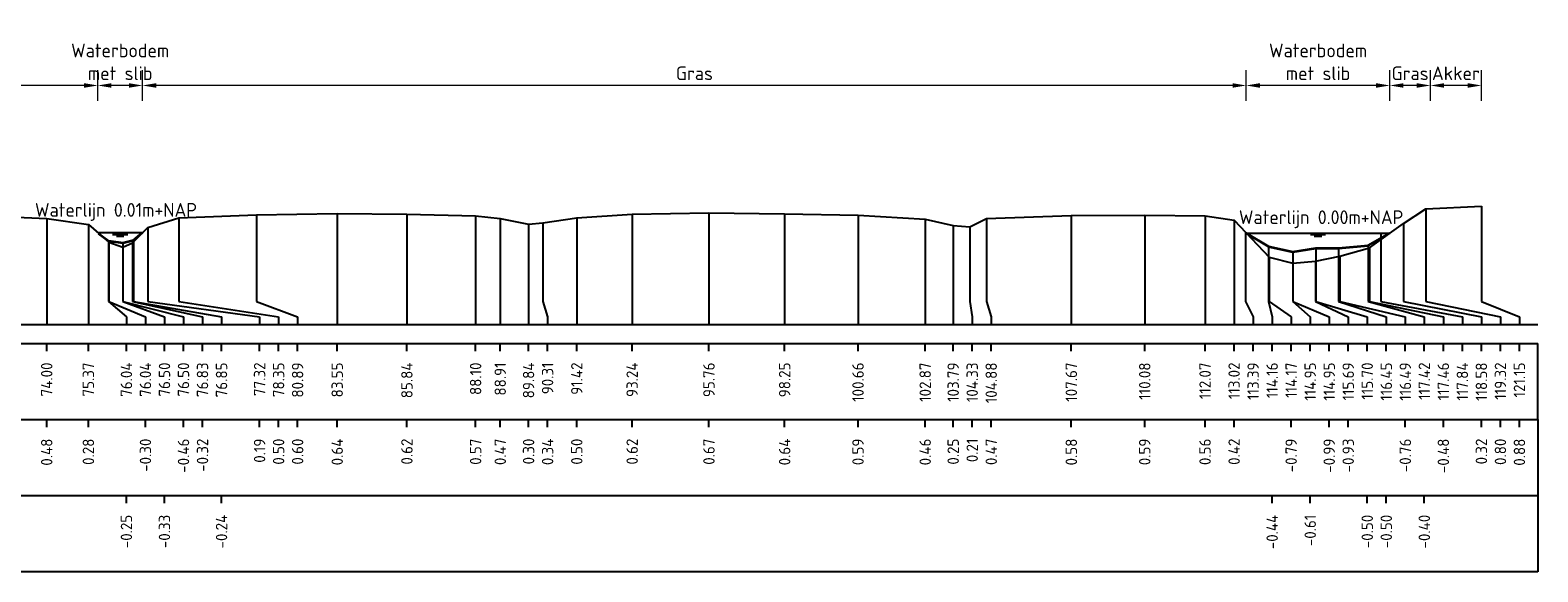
# Model space of a CAD drawing. Header units: metres. Extents: x 132725 to 140175, y 414354 to 417094.
# Tile 15 of 61: x 139924 to 139973, y 416298 to 416315. Entities that reach past the tile are written whole.
import ezdxf
from ezdxf.enums import TextEntityAlignment as Align

# ---------------------------------------------------------------- set-up
doc = ezdxf.new("R2010")
doc.units = ezdxf.units.M
doc.header["$PDMODE"] = 35
doc.header["$PDSIZE"] = 0.075
doc.layers.get('Defpoints').update_dxf_attribs({"true_color": 0x806000})
for name, color, linetype, lineweight in [('B-ME-GW-MAAIVELD-GD', 8, 'GW-MAAIVELD', 25), ('X-ME-AL-PROFIEL_BOVENKANT SLIB-GD', 42, 'Continuous', 35), ('X-XX-AL-DETAIL1-M', 7, 'Continuous', 18), ('X-XX-AL-NAP-T18', 7, 'Continuous', 18)]:
    doc.layers.add(name, color=color, linetype=linetype, lineweight=lineweight)
doc.layers.add('X-ME-AL-PROFIEL_WATERLIJN-GD', color=150, linetype='Continuous')
doc.layers.add('X-ME-AL-PROFIELRASTER-S', color=7, linetype='Continuous')
doc.styles.add('NLCS-ISO-ANNOTATIEF-T18', font='NLCS-ISO.ttf', dxfattribs={"height": 1.8})
doc.styles.add('NLCS-ISO-ANNOTATIVE-T18', font='NLCS-ISO.ttf', dxfattribs={"height": 1.8})
doc.linetypes.add('GW-MAAIVELD', pattern='A,12,[40,NLCS.SHX,S=1,R=0,X=0,Y=-0.5],12', length=24)
doc.dimstyles.new('NLCS-ANNOTATIEF-T18-PIJL_L2_H0', dxfattribs={"dimtxt": 2.5, "dimasz": 1.8, "dimexe": 2, "dimexo": 2, "dimgap": 0.7, "dimtad": 1, "dimzin": 0, "dimdsep": 46, "dimtxsty": 'NLCS-ISO-ANNOTATIEF-T18', "dimcen": 0, "dimdle": 2, "dimclrd": 256, "dimclre": 256, "dimclrt": 10, "dimaunit": 2, "dimadec": 0, "dimazin": 0, "dimtfac": 1, "dimtdec": 3, "dimtofl": 0, "dimtmove": 0, "dimatfit": 3, "dimfxl": 2, "dimfxlon": 1, "dimtfillclr": 256, "dimtolj": 1, "dimtzin": 0, "dimlwd": -1, "dimlwe": -1, "dimarcsym": 0})

# ---------------------------------------------------------------- blocks, each defined once
blk = doc.blocks.new('SAL-PROFIELRASTER_BALK_EIND1-SOD')
at = {"color": 0, "linetype": 'ByBlock', "lineweight": -2}
blk.add_line((1, -12.5), (1, -2.5), dxfattribs=at)
at = {"color": 0, "linetype": 'ByBlock', "lineweight": -2, "flags": 128}
for points in [[(0, 0), (1, 0)], [(0, -2.5), (1, -2.5)], [(0, -12.5), (1, -12.5)]]:
    blk.add_lwpolyline(points, dxfattribs=at)
blk = doc.blocks.new('SAL-PROFIELRASTER_BALK_EIND2-SOD')
at = {"color": 0, "linetype": 'ByBlock', "lineweight": -2}
for p, q in [((1, -2.5), (1, -12.5)), ((1, -12.5), (0, -12.5))]:
    blk.add_line(p, q, dxfattribs=at)
blk = doc.blocks.new('SAL-PROFIELRASTER_BALK_DATA-SOD')
at = {"color": 0, "linetype": 'ByBlock', "lineweight": -2}
blk.add_lwpolyline([(0, -3.5), (0, -2.5)], dxfattribs=at)
at = {"color": 0, "linetype": 'ByBlock', "lineweight": -2, "style": 'NLCS-ISO-ANNOTATIVE-T18'}
blk.add_attdef('GETAL', text='', height=1.5, rotation=90, dxfattribs=at).set_placement((0.75, -5), align=Align.RIGHT)
blk = doc.blocks.new('SAL-PROFIELRASTER_AANHAAL-SOD')
at = {"color": 9, "linetype": 'ByBlock', "lineweight": -2, "flags": 128}
blk.add_lwpolyline([(0, 1), (0, 0)], dxfattribs=at)
blk = doc.blocks.new('SAL-PROFIELRASTER_AANHAAL_STAGGER-SOD')
at = {"color": 9, "linetype": 'ByBlock', "lineweight": -2, "flags": 128}
for points in [[(0, 0), (0, -0.25)], [(0, -0.25), (1, -0.75)], [(1, -0.75), (1, -1)]]:
    blk.add_lwpolyline(points, dxfattribs=at)
blk = doc.blocks.new('*D261')
at = {"layer": 'Defpoints', "color": 0, "transparency": 16777216}
for p in [(139875.616, 416313.496), (139875.616, 416308.679), (139925.809, 416308.679)]:
    blk.add_point(p, dxfattribs=at)
at = {"layer": 'X-XX-AL-DETAIL1-M', "transparency": 16777216}
for p, q in [((139875.616, 416312.996), (139875.616, 416313.996)), ((139925.809, 416312.996), (139925.809, 416313.996)), ((139925.359, 416313.496), (139876.066, 416313.496))]:
    blk.add_line(p, q, dxfattribs=at)
for points in [[(139876.066, 416313.571), (139876.066, 416313.421), (139875.616, 416313.496)], [(139925.359, 416313.571), (139925.359, 416313.421), (139925.809, 416313.496)]]:
    blk.add_solid(points, dxfattribs=at)
at = {"layer": 'X-XX-AL-DETAIL1-M', "color": 10, "transparency": 16777216, "insert": (139900.713, 416313.896), "char_height": 0.45, "attachment_point": 5, "style": 'NLCS-ISO-ANNOTATIEF-T18'}
blk.add_mtext('\\A1;Gras', dxfattribs=at)
blk = doc.blocks.new('*D262')
at = {"layer": 'Defpoints', "color": 0, "transparency": 16777216}
for p in [(139925.809, 416313.496), (139925.809, 416308.679), (139927.281, 416308.664)]:
    blk.add_point(p, dxfattribs=at)
at = {"layer": 'X-XX-AL-DETAIL1-M', "transparency": 16777216}
for p, q in [((139925.809, 416312.996), (139925.809, 416313.996)), ((139927.281, 416312.996), (139927.281, 416313.996)), ((139926.831, 416313.496), (139926.259, 416313.496))]:
    blk.add_line(p, q, dxfattribs=at)
for points in [[(139926.259, 416313.571), (139926.259, 416313.421), (139925.809, 416313.496)], [(139926.831, 416313.571), (139926.831, 416313.421), (139927.281, 416313.496)]]:
    blk.add_solid(points, dxfattribs=at)
at = {"layer": 'X-XX-AL-DETAIL1-M', "color": 10, "transparency": 16777216, "insert": (139926.545, 416314.271), "char_height": 0.45, "attachment_point": 5, "style": 'NLCS-ISO-ANNOTATIEF-T18'}
blk.add_mtext('\\A1;Waterbodem \\Pmet slib', dxfattribs=at)
blk = doc.blocks.new('*D263')
at = {"layer": 'Defpoints', "color": 0, "transparency": 16777216}
for p in [(139927.281, 416313.496), (139927.281, 416308.664), (139963.548, 416308.646)]:
    blk.add_point(p, dxfattribs=at)
at = {"layer": 'X-XX-AL-DETAIL1-M', "transparency": 16777216}
for p, q in [((139927.281, 416312.996), (139927.281, 416313.996)), ((139963.548, 416312.996), (139963.548, 416313.996)), ((139963.098, 416313.496), (139927.731, 416313.496))]:
    blk.add_line(p, q, dxfattribs=at)
for points in [[(139927.731, 416313.571), (139927.731, 416313.421), (139927.281, 416313.496)], [(139963.098, 416313.571), (139963.098, 416313.421), (139963.548, 416313.496)]]:
    blk.add_solid(points, dxfattribs=at)
at = {"layer": 'X-XX-AL-DETAIL1-M', "color": 10, "transparency": 16777216, "insert": (139945.415, 416313.896), "char_height": 0.45, "attachment_point": 5, "style": 'NLCS-ISO-ANNOTATIEF-T18'}
blk.add_mtext('\\A1;Gras', dxfattribs=at)
blk = doc.blocks.new('*D264')
at = {"layer": 'Defpoints', "color": 0, "transparency": 16777216}
for p in [(139963.548, 416313.496), (139963.548, 416308.646), (139968.263, 416308.646)]:
    blk.add_point(p, dxfattribs=at)
at = {"layer": 'X-XX-AL-DETAIL1-M', "transparency": 16777216}
for p, q in [((139963.548, 416312.996), (139963.548, 416313.996)), ((139968.263, 416312.996), (139968.263, 416313.996)), ((139967.813, 416313.496), (139963.998, 416313.496))]:
    blk.add_line(p, q, dxfattribs=at)
for points in [[(139963.998, 416313.571), (139963.998, 416313.421), (139963.548, 416313.496)], [(139967.813, 416313.571), (139967.813, 416313.421), (139968.263, 416313.496)]]:
    blk.add_solid(points, dxfattribs=at)
at = {"layer": 'X-XX-AL-DETAIL1-M', "color": 10, "transparency": 16777216, "insert": (139965.906, 416314.271), "char_height": 0.45, "attachment_point": 5, "style": 'NLCS-ISO-ANNOTATIEF-T18'}
blk.add_mtext('\\A1;Waterbodem \\Pmet slib', dxfattribs=at)
blk = doc.blocks.new('*D265')
at = {"layer": 'Defpoints', "color": 0, "transparency": 16777216}
for p in [(139968.263, 416313.496), (139969.598, 416309.453), (139968.263, 416308.646)]:
    blk.add_point(p, dxfattribs=at)
at = {"layer": 'X-XX-AL-DETAIL1-M', "transparency": 16777216}
for p, q in [((139968.263, 416312.996), (139968.263, 416313.996)), ((139969.598, 416312.996), (139969.598, 416313.996)), ((139969.148, 416313.496), (139968.713, 416313.496))]:
    blk.add_line(p, q, dxfattribs=at)
for points in [[(139968.713, 416313.571), (139968.713, 416313.421), (139968.263, 416313.496)], [(139969.148, 416313.571), (139969.148, 416313.421), (139969.598, 416313.496)]]:
    blk.add_solid(points, dxfattribs=at)
at = {"layer": 'X-XX-AL-DETAIL1-M', "color": 10, "transparency": 16777216, "insert": (139968.931, 416313.896), "char_height": 0.45, "attachment_point": 5, "style": 'NLCS-ISO-ANNOTATIEF-T18'}
blk.add_mtext('\\A1;Gras', dxfattribs=at)
blk = doc.blocks.new('*D266')
at = {"layer": 'Defpoints', "color": 0, "transparency": 16777216}
for p in [(139969.598, 416313.496), (139969.598, 416309.453), (139971.273, 416309.531)]:
    blk.add_point(p, dxfattribs=at)
at = {"layer": 'X-XX-AL-DETAIL1-M', "transparency": 16777216}
for p, q in [((139969.598, 416312.996), (139969.598, 416313.996)), ((139971.273, 416312.996), (139971.273, 416313.996)), ((139970.823, 416313.496), (139970.048, 416313.496))]:
    blk.add_line(p, q, dxfattribs=at)
for points in [[(139970.048, 416313.571), (139970.048, 416313.421), (139969.598, 416313.496)], [(139970.823, 416313.571), (139970.823, 416313.421), (139971.273, 416313.496)]]:
    blk.add_solid(points, dxfattribs=at)
at = {"layer": 'X-XX-AL-DETAIL1-M', "color": 10, "transparency": 16777216, "insert": (139970.436, 416313.896), "char_height": 0.45, "attachment_point": 5, "style": 'NLCS-ISO-ANNOTATIEF-T18'}
blk.add_mtext('\\A1;Akker', dxfattribs=at)

msp = doc.modelspace()

# ---------------------------------------------------------------- linework, layer by layer
at = {"layer": 'B-ME-GW-MAAIVELD-GD', "ltscale": 0.1, "flags": 128}
msp.add_lwpolyline([(139850.128, 416309.218), (139852.412, 416309.199), (139855.019, 416309.143), (139857.826, 416309.087), (139858.737, 416309.069), (139859.242, 416308.993), (139860.19, 416308.886), (139860.909, 416309.055), (139862.027, 416309.136), (139864.596, 416309.151), (139867.184, 416309.144), (139869.588, 416309.142), (139871.878, 416309.096), (139873.345, 416308.92), (139873.858, 416308.866), (139874.259, 416308.298), (139874.382, 416308.205), (139874.782, 416308.132), (139875.283, 416308.242), (139875.777, 416308.889), (139877.219, 416309.15), (139879.609, 416309.244), (139882.715, 416309.28), (139884.741, 416309.23), (139885.98, 416309.099), (139886.796, 416308.972), (139887.484, 416308.797), (139888.025, 416308.932), (139889.536, 416309.108), (139891.301, 416309.268), (139893.815, 416309.282), (139896.007, 416309.275), (139897.557, 416309.173), (139898.705, 416308.994), (139899.965, 416308.879), (139901.341, 416309.041), (139903.35, 416309.22), (139906.002, 416309.294), (139909.062, 416309.267), (139910.014, 416309.17), (139910.815, 416309.034), (139911.879, 416308.952), (139913.235, 416309.137), (139914.368, 416309.246), (139917.386, 416309.271), (139919.662, 416309.253), (139922.147, 416309.212), (139924.131, 416309.127), (139925.501, 416308.934), (139926.172, 416308.346), (139926.631, 416308.191), (139926.956, 416308.33), (139927.449, 416308.836), (139928.477, 416309.15), (139931.022, 416309.246), (139933.677, 416309.294), (139935.967, 416309.274), (139938.225, 416309.217), (139939.034, 416309.124), (139939.965, 416308.946), (139940.436, 416308.985), (139941.549, 416309.146), (139943.368, 416309.271), (139945.892, 416309.319), (139948.379, 416309.286), (139950.79, 416309.241), (139952.997, 416309.109), (139953.917, 416308.9), (139954.459, 416308.857), (139955.011, 416309.124), (139957.799, 416309.228), (139960.21, 416309.241), (139962.193, 416309.213), (139963.148, 416309.068), (139964.297, 416307.856), (139965.075, 416307.657), (139965.818, 416307.723), (139966.619, 416307.894), (139967.591, 416308.168), (139968.712, 416308.965), (139969.449, 416309.446), (139971.273, 416309.531)], dxfattribs=at)
at = {"layer": 'X-ME-AL-PROFIEL_BOVENKANT SLIB-GD'}
for points in [[(139925.837, 416308.64), (139926.163, 416308.399), (139926.633, 416308.325), (139926.98, 416308.412), (139927.281, 416308.664)], [(139963.548, 416308.646), (139964.283, 416308.206), (139965.081, 416308.036), (139965.829, 416308.149), (139966.575, 416308.151), (139967.552, 416308.246), (139968.263, 416308.646)]]:
    msp.add_lwpolyline(points, dxfattribs=at)
at = {"layer": 'X-ME-AL-PROFIEL_WATERLIJN-GD'}
for points in [[(139925.809, 416308.664), (139927.281, 416308.664)], [(139926.295, 416308.603), (139926.795, 416308.603)], [(139963.548, 416308.646), (139968.263, 416308.646)], [(139965.656, 416308.603), (139966.156, 416308.603)], [(139926.42, 416308.543), (139926.67, 416308.543)], [(139965.781, 416308.543), (139966.031, 416308.543)]]:
    msp.add_lwpolyline(points, dxfattribs=at)

# ---------------------------------------------------------------- block references
at = {"layer": 'X-ME-AL-PROFIELRASTER-S'}
for p, yscale in [((139924.131, 416305.65), 3.477), ((139928.477, 416306.65), 2.5), ((139931.022, 416306.65), 2.596), ((139933.677, 416305.65), 3.644), ((139935.967, 416305.65), 3.624), ((139938.225, 416305.65), 3.567), ((139939.034, 416305.65), 3.474), ((139941.549, 416305.65), 3.496), ((139943.368, 416305.65), 3.621), ((139945.892, 416305.65), 3.669), ((139948.379, 416305.65), 3.636), ((139950.79, 416305.65), 3.591), ((139952.997, 416305.65), 3.459), ((139955.011, 416306.65), 2.474), ((139957.799, 416305.65), 3.578), ((139960.21, 416305.65), 3.591), ((139962.193, 416305.65), 3.563), ((139969.449, 416306.65), 2.796), ((139971.273, 416306.65), 2.881), ((139925.501, 416305.65), 3.284), ((139927.449, 416306.65), 2.186), ((139939.965, 416305.65), 3.296), ((139940.436, 416306.65), 2.335), ((139953.917, 416305.65), 3.25), ((139954.459, 416306.65), 2.207), ((139963.148, 416305.65), 3.418), ((139963.522, 416306.65), 2.03), ((139967.964, 416306.65), 1.996), ((139968.712, 416306.65), 2.315), ((139926.163, 416306.65), 1.749), ((139926.172, 416306.65), 1.696), ((139926.631, 416306.65), 1.541), ((139926.633, 416306.65), 1.675), ((139926.956, 416306.65), 1.68), ((139926.98, 416306.65), 1.762), ((139964.283, 416306.65), 1.556), ((139965.829, 416306.65), 1.499), ((139966.575, 416306.65), 1.501), ((139967.552, 416306.65), 1.596), ((139967.591, 416306.65), 1.518), ((139964.297, 416306.65), 1.206), ((139965.075, 416306.65), 1.007), ((139965.081, 416306.65), 1.386), ((139965.818, 416306.65), 1.073), ((139966.619, 416306.65), 1.244)]:
    msp.add_blockref('SAL-PROFIELRASTER_AANHAAL-SOD', p, dxfattribs=dict(at, yscale=yscale))
for p, xscale, zscale in [((139926.163, 416306.65), 0.5877913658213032, 0.5877913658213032), ((139926.172, 416306.65), 1.203740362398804, 1.203740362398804), ((139926.631, 416306.65), 1.994875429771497, 1.994875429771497), ((139926.633, 416306.65), 1.368491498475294, 1.368491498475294), ((139926.956, 416306.65), 2.295169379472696, 2.295169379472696), ((139926.98, 416306.65), 2.896225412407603, 2.896225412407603), ((139927.449, 416306.65), 3.677035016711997, 3.677035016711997), ((139928.477, 416306.65), 3.273982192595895, 3.273982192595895), ((139931.022, 416306.65), 1.354536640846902, 1.354536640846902), ((139940.436, 416306.65), 0.1545478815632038, 0.1545478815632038), ((139954.459, 416306.65), 0.08319064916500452, 0.08319064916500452), ((139955.011, 416306.65), 0.156061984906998, 0.156061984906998), ((139963.522, 416306.65), 0.25099990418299, 0.25099990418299), ((139964.283, 416306.65), 0.1149682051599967, 0.1149682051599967), ((139964.297, 416306.65), 0.7260227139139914, 0.7260227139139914), ((139965.075, 416306.65), 1.19790488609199, 1.19790488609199), ((139965.081, 416306.65), 0.5669978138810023, 0.5669978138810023), ((139965.818, 416306.65), 1.08015779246, 1.08015779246), ((139965.829, 416306.65), 1.693757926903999, 1.693757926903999), ((139966.575, 416306.65), 1.573684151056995, 1.573684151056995), ((139966.619, 416306.65), 2.153791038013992, 2.153791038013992), ((139967.552, 416306.65), 1.845741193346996, 1.845741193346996), ((139967.591, 416306.65), 2.432131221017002, 2.432131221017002), ((139967.964, 416306.65), 2.683992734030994, 2.683992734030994), ((139968.712, 416306.65), 2.561071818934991, 2.561071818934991), ((139969.449, 416306.65), 2.449393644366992, 2.449393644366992), ((139971.273, 416306.65), 1.249863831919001, 1.249863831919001)]:
    msp.add_blockref('SAL-PROFIELRASTER_AANHAAL_STAGGER-SOD', p, dxfattribs=dict(at, xscale=xscale, zscale=zscale))
at = {"layer": 'X-ME-AL-PROFIELRASTER-S', "xscale": 123, "yscale": 0.25, "zscale": 121.7704636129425}
for name, p in [('SAL-PROFIELRASTER_BALK_EIND1-SOD', (139850.128, 416305.65)), ('SAL-PROFIELRASTER_BALK_EIND2-SOD', (139850.128, 416303.15)), ('SAL-PROFIELRASTER_BALK_EIND2-SOD', (139850.128, 416300.65))]:
    msp.add_blockref(name, p, dxfattribs=at)
at = {"layer": 'X-ME-AL-PROFIELRASTER-S', "xscale": 0.25, "yscale": 0.25, "zscale": 0.25}
for p, values in [((139924.131, 416305.65), {'GETAL': '74.00'}), ((139925.501, 416305.65), {'GETAL': '75.37'}), ((139926.751, 416305.65), {'GETAL': '76.04'}), ((139927.376, 416305.65), {'GETAL': '76.04'}), ((139928.001, 416305.65), {'GETAL': '76.50'}), ((139928.626, 416305.65), {'GETAL': '76.50'}), ((139929.251, 416305.65), {'GETAL': '76.83'}), ((139929.876, 416305.65), {'GETAL': '76.85'}), ((139931.126, 416305.65), {'GETAL': '77.32'}), ((139931.751, 416305.65), {'GETAL': '78.35'}), ((139932.376, 416305.65), {'GETAL': '80.89'}), ((139933.677, 416305.65), {'GETAL': '83.55'}), ((139935.967, 416305.65), {'GETAL': '85.84'}), ((139938.225, 416305.65), {'GETAL': '88.10'}), ((139939.034, 416305.65), {'GETAL': '88.91'}), ((139939.965, 416305.65), {'GETAL': '89.84'}), ((139940.59, 416305.65), {'GETAL': '90.31'}), ((139941.549, 416305.65), {'GETAL': '91.42'}), ((139943.368, 416305.65), {'GETAL': '93.24'}), ((139945.892, 416305.65), {'GETAL': '95.76'}), ((139948.379, 416305.65), {'GETAL': '98.25'}), ((139950.79, 416305.65), {'GETAL': '100.66'}), ((139952.997, 416305.65), {'GETAL': '102.87'}), ((139953.917, 416305.65), {'GETAL': '103.79'}), ((139954.542, 416305.65), {'GETAL': '104.33'}), ((139955.167, 416305.65), {'GETAL': '104.88'}), ((139957.799, 416305.65), {'GETAL': '107.67'}), ((139960.21, 416305.65), {'GETAL': '110.08'}), ((139962.193, 416305.65), {'GETAL': '112.07'}), ((139963.148, 416305.65), {'GETAL': '113.02'}), ((139963.773, 416305.65), {'GETAL': '113.39'}), ((139964.398, 416305.65), {'GETAL': '114.16'}), ((139965.023, 416305.65), {'GETAL': '114.17'}), ((139965.648, 416305.65), {'GETAL': '114.95'}), ((139966.273, 416305.65), {'GETAL': '114.95'}), ((139966.898, 416305.65), {'GETAL': '115.69'}), ((139967.523, 416305.65), {'GETAL': '115.70'}), ((139968.148, 416305.65), {'GETAL': '116.45'}), ((139968.773, 416305.65), {'GETAL': '116.49'}), ((139969.398, 416305.65), {'GETAL': '117.42'}), ((139970.023, 416305.65), {'GETAL': '117.46'}), ((139970.648, 416305.65), {'GETAL': '117.84'}), ((139971.273, 416305.65), {'GETAL': '118.58'}), ((139971.898, 416305.65), {'GETAL': '119.32'}), ((139972.523, 416305.65), {'GETAL': '121.15'}), ((139924.131, 416303.15), {'GETAL': '0.48'}), ((139925.501, 416303.15), {'GETAL': '0.28'}), ((139927.376, 416303.15), {'GETAL': '-0.30'}), ((139928.626, 416303.15), {'GETAL': '-0.46'}), ((139929.251, 416303.15), {'GETAL': '-0.32'}), ((139931.126, 416303.15), {'GETAL': '0.19'}), ((139931.751, 416303.15), {'GETAL': '0.50'}), ((139932.376, 416303.15), {'GETAL': '0.60'}), ((139933.677, 416303.15), {'GETAL': '0.64'}), ((139935.967, 416303.15), {'GETAL': '0.62'}), ((139938.225, 416303.15), {'GETAL': '0.57'}), ((139939.034, 416303.15), {'GETAL': '0.47'}), ((139939.965, 416303.15), {'GETAL': '0.30'}), ((139940.59, 416303.15), {'GETAL': '0.34'}), ((139941.549, 416303.15), {'GETAL': '0.50'}), ((139943.368, 416303.15), {'GETAL': '0.62'}), ((139945.892, 416303.15), {'GETAL': '0.67'}), ((139948.379, 416303.15), {'GETAL': '0.64'}), ((139950.79, 416303.15), {'GETAL': '0.59'}), ((139952.997, 416303.15), {'GETAL': '0.46'}), ((139953.917, 416303.15), {'GETAL': '0.25'}), ((139954.542, 416303.15), {'GETAL': '0.21'}), ((139955.167, 416303.15), {'GETAL': '0.47'}), ((139957.799, 416303.15), {'GETAL': '0.58'}), ((139960.21, 416303.15), {'GETAL': '0.59'}), ((139962.193, 416303.15), {'GETAL': '0.56'}), ((139963.148, 416303.15), {'GETAL': '0.42'}), ((139965.023, 416303.15), {'GETAL': '-0.79'}), ((139966.273, 416303.15), {'GETAL': '-0.99'}), ((139966.898, 416303.15), {'GETAL': '-0.93'}), ((139968.773, 416303.15), {'GETAL': '-0.76'}), ((139970.023, 416303.15), {'GETAL': '-0.48'}), ((139971.273, 416303.15), {'GETAL': '0.32'}), ((139971.898, 416303.15), {'GETAL': '0.80'}), ((139972.523, 416303.15), {'GETAL': '0.88'}), ((139926.751, 416300.65), {'GETAL': '-0.25'}), ((139928.001, 416300.65), {'GETAL': '-0.33'}), ((139929.876, 416300.65), {'GETAL': '-0.24'}), ((139964.398, 416300.65), {'GETAL': '-0.44'}), ((139965.648, 416300.65), {'GETAL': '-0.61'}), ((139967.523, 416300.65), {'GETAL': '-0.50'}), ((139968.148, 416300.65), {'GETAL': '-0.50'}), ((139969.398, 416300.65), {'GETAL': '-0.40'})]:
    msp.add_blockref('SAL-PROFIELRASTER_BALK_DATA-SOD', p, dxfattribs=at).add_auto_attribs(values)

# ---------------------------------------------------------------- texts
at = {"layer": 'X-XX-AL-NAP-T18', "color": 10, "char_height": 0.45, "width": 15.43377, "attachment_point": 7, "style": 'NLCS-ISO-ANNOTATIEF-T18'}
for s, insert in [('Waterlijn 0.01m+NAP', (139923.745, 416309.049)), ('Waterlijn 0.00m+NAP', (139963.304, 416308.809))]:
    msp.add_mtext(s, dxfattribs=dict(at, insert=insert))

# ---------------------------------------------------------------- dimensions: what is measured, and where the dimension line sits
at = {"layer": 'X-XX-AL-DETAIL1-M'}
for base, p1, p2, text, picture, middle in [((139925.809, 416313.496), (139927.281, 416308.664), (139925.809, 416308.679), 'Waterbodem \\Pmet slib', '*D262', (139926.545, 416313.496)), ((139963.548, 416313.496), (139968.263, 416308.646), (139963.548, 416308.646), 'Waterbodem \\Pmet slib', '*D264', (139965.906, 416313.496)), ((139875.616, 416313.496), (139925.809, 416308.679), (139875.616, 416308.679), 'Gras', '*D261', (139900.713, 416313.496)), ((139927.281, 416313.496), (139963.548, 416308.646), (139927.281, 416308.664), 'Gras', '*D263', (139945.415, 416313.496)), ((139968.263, 416313.496), (139969.598, 416309.453), (139968.263, 416308.646), 'Gras', '*D265', (139968.931, 416313.496)), ((139969.598, 416313.496), (139971.273, 416309.531), (139969.598, 416309.453), 'Akker', '*D266', (139970.436, 416313.496))]:
    dim = msp.add_linear_dim(base=base, p1=p1, p2=p2, text=text, dimstyle='NLCS-ANNOTATIEF-T18-PIJL_L2_H0', dxfattribs=at)
    dim.commit()
    dim.dimension.update_dxf_attribs({"geometry": picture, "text_midpoint": middle, "dimtype": 160})

doc.saveas('drawing.dxf')
